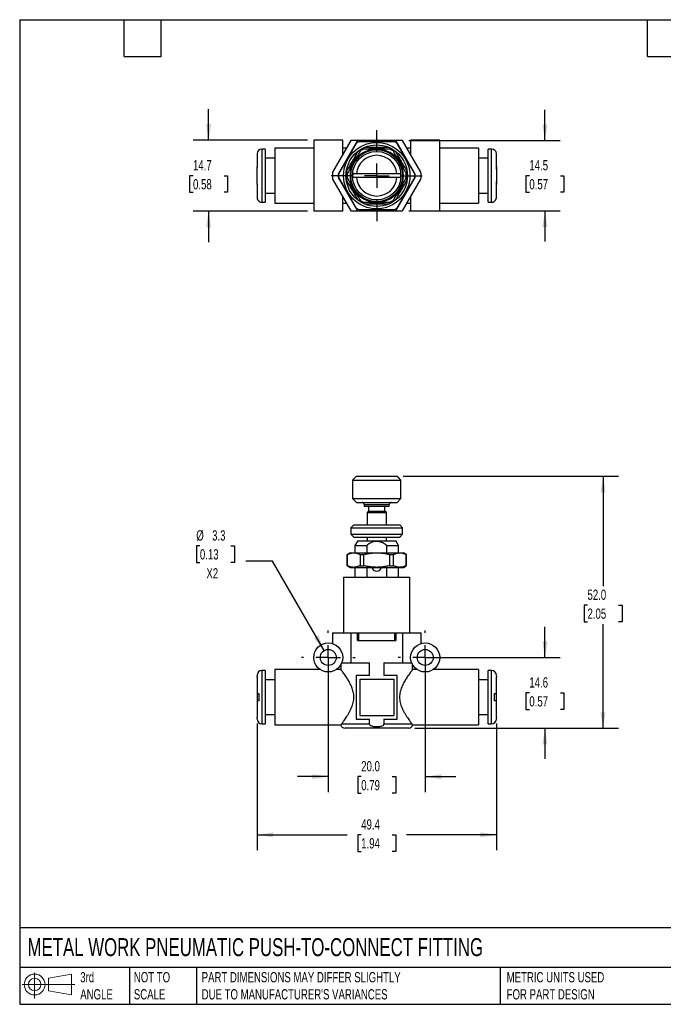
# Model space of a CAD drawing. Header units: millimetres. Extents: x 6 to 273, y 6 to 210.
# Tile 1 of 3: x 6 to 139, y 6 to 210. Entities that reach past the tile are written whole.
import ezdxf

# ---------------------------------------------------------------- set-up
doc = ezdxf.new("R2010")
doc.units = ezdxf.units.MM
doc.linetypes.add('SLD-Center', pattern=[19.05, 15.24, -1.27, 1.27, -1.27])
doc.linetypes.add('SLD-Solid', pattern=[0])
doc.layers.add('CENTER', color=40, linetype='SLD-Center')
doc.layers.add('SLD-DEFPOINTS', color=7, linetype='Continuous')
doc.layers.add('DIMENSIONS', color=140, linetype='SLD-Solid', lineweight=25)
doc.layers.add('TEXT', color=140, linetype='SLD-Solid', lineweight=25)
doc.styles.add('SLDTEXTSTYLE0', font='TXT', dxfattribs={"width": 0.7})
doc.dimstyles.new('SLDDIMSTYLE0', dxfattribs={"dimtxt": 2.158008, "dimasz": 3.302, "dimexe": 0, "dimexo": 0.0625, "dimgap": 0.539502, "dimtad": 0, "dimtih": 1, "dimtoh": 1, "dimdec": 1, "dimrnd": 1e-09, "dimzin": 4, "dimdsep": 46, "dimtxsty": 'SLDTEXTSTYLE0', "dimsah": 1, "dimcen": 0.09, "dimadec": 0, "dimazin": 1, "dimtfac": 1, "dimtdec": 1, "dimtmove": 0, "dimatfit": 0, "dimfxl": 0, "dimfrac": 2, "dimtolj": 1, "dimtzin": 12, "dimarcsym": 0})
doc.dimstyles.new('SLDDIMSTYLE1', dxfattribs={"dimtxt": 2.158008, "dimasz": 3.302, "dimexe": 0, "dimexo": 0.0625, "dimgap": 0.539502, "dimtad": 0, "dimtih": 1, "dimtoh": 1, "dimdec": 1, "dimrnd": 1e-09, "dimzin": 12, "dimdsep": 46, "dimtxsty": 'SLDTEXTSTYLE0', "dimsah": 1, "dimcen": 0.09, "dimadec": 0, "dimazin": 3, "dimtfac": 1, "dimtdec": 1, "dimtofl": 0, "dimtmove": 0, "dimatfit": 3, "dimfxl": 0, "dimfrac": 2, "dimtolj": 1, "dimtzin": 12, "dimarcsym": 0})
doc.dimstyles.new('SLDDIMSTYLE2', dxfattribs={"dimtxt": 2.158008, "dimasz": 3.302, "dimexe": 0, "dimexo": 0.0625, "dimgap": 0.539502, "dimtad": 0, "dimtih": 1, "dimtoh": 1, "dimdec": 1, "dimrnd": 1e-09, "dimzin": 12, "dimdsep": 46, "dimtxsty": 'SLDTEXTSTYLE0', "dimsah": 1, "dimcen": 0.09, "dimadec": 0, "dimazin": 3, "dimtfac": 1, "dimtdec": 1, "dimtmove": 0, "dimatfit": 0, "dimfxl": 0, "dimfrac": 2, "dimtolj": 1, "dimtzin": 12, "dimarcsym": 0})
doc.dimstyles.new('SLDDIMSTYLE3', dxfattribs={"dimtxt": 2.158008, "dimasz": 3.302, "dimexe": 0, "dimexo": 0.0625, "dimgap": 0.539502, "dimtad": 0, "dimtih": 1, "dimtoh": 1, "dimdec": 1, "dimrnd": 1e-09, "dimzin": 4, "dimdsep": 46, "dimtxsty": 'SLDTEXTSTYLE0', "dimsah": 1, "dimcen": 0.09, "dimadec": 0, "dimazin": 1, "dimtfac": 1, "dimtdec": 1, "dimtofl": 0, "dimtmove": 0, "dimatfit": 3, "dimfxl": 0, "dimfrac": 2, "dimtolj": 1, "dimtzin": 12, "dimarcsym": 0})
doc.dimstyles.new('SLDDIMSTYLE4', dxfattribs={"dimtxt": 2.158008, "dimasz": 3.302, "dimexe": 0, "dimexo": 0.0625, "dimgap": 0.539502, "dimtad": 0, "dimtih": 1, "dimtoh": 1, "dimdec": 1, "dimrnd": 1e-09, "dimzin": 12, "dimdsep": 46, "dimtxsty": 'SLDTEXTSTYLE0', "dimsah": 1, "dimcen": 0, "dimadec": 0, "dimazin": 3, "dimtfac": 1, "dimtdec": 1, "dimtofl": 0, "dimtmove": 0, "dimatfit": 3, "dimfxl": 0, "dimfrac": 2, "dimtolj": 1, "dimtzin": 12, "dimarcsym": 0})

# ---------------------------------------------------------------- blocks, each defined once
blk = doc.blocks.new('Block11')
at = {"color": 7, "linetype": 'SLD-Solid', "lineweight": 18}
for p, q in [((2.59, 5.31), (2.59, 0)), ((5.48, 4.17), (10.18, 5.03)), ((5.48, 1.6), (5.48, 4.17)), ((10.18, 5.03), (10.18, 0.73)), ((0, 2.88), (10.87, 2.88)), ((5.48, 1.6), (10.18, 0.73))]:
    blk.add_line(p, q, dxfattribs=at)
for radius in [2.15, 1.29]:
    blk.add_circle((2.59, 2.88), radius, dxfattribs=at)
blk = doc.blocks.new('Block12')
at = {"layer": 'SLD-DEFPOINTS'}
blk.add_blockref('Block11', (0, 0), dxfattribs=at)
blk = doc.blocks.new('_D')
at = {"layer": 'DIMENSIONS'}
for p, q in [((70.03, 76.66), (70.03, 50.15)), ((90.03, 76.66), (90.03, 50.15)), ((70.03, 53.33), (63.68, 53.33)), ((76.83, 53.33), (76.1, 53.33)), ((76.1, 53.33), (76.1, 49.9)), ((83.24, 53.33), (83.97, 53.33)), ((83.97, 53.33), (83.97, 49.9)), ((90.03, 53.33), (96.38, 53.33)), ((76.1, 49.9), (76.83, 49.9)), ((83.97, 49.9), (83.24, 49.9))]:
    blk.add_line(p, q, dxfattribs=at)
for points in [[(70.03, 53.33), (66.73, 53.84), (66.73, 52.82)], [(90.03, 53.33), (93.34, 52.82), (93.34, 53.84)]]:
    blk.add_solid(points, dxfattribs=at)
at = {"layer": 'DIMENSIONS', "char_height": 2.117, "attachment_point": 1, "style": 'SLDTEXTSTYLE0'}
for s, insert in [('20.0', (76.83, 56.54)), ('0.79', (76.83, 52.63))]:
    blk.add_mtext(s, dxfattribs=dict(at, insert=insert))
blk = doc.blocks.new('_D_1')
at = {"layer": 'DIMENSIONS'}
for p, q in [((55.33, 64.33), (55.33, 38.15)), ((104.73, 64.33), (104.73, 38.15)), ((55.33, 41.33), (73.9, 41.33)), ((76.83, 41.33), (76.1, 41.33)), ((76.1, 41.33), (76.1, 37.9)), ((83.24, 41.33), (83.97, 41.33)), ((83.97, 41.33), (83.97, 37.9)), ((104.73, 41.33), (86.17, 41.33)), ((76.1, 37.9), (76.83, 37.9)), ((83.97, 37.9), (83.24, 37.9))]:
    blk.add_line(p, q, dxfattribs=at)
for points in [[(55.33, 41.33), (58.64, 40.82), (58.64, 41.84)], [(104.73, 41.33), (101.43, 41.84), (101.43, 40.82)]]:
    blk.add_solid(points, dxfattribs=at)
at = {"layer": 'DIMENSIONS', "char_height": 2.117, "attachment_point": 1, "style": 'SLDTEXTSTYLE0'}
for s, insert in [('49.4', (76.83, 44.54)), ('1.94', (76.83, 40.63))]:
    blk.add_mtext(s, dxfattribs=dict(at, insert=insert))
blk = doc.blocks.new('_D_2')
at = {"layer": 'DIMENSIONS'}
for p, q in [((114.74, 77.93), (114.74, 84.28)), ((91.3, 77.93), (117.92, 77.93)), ((111.53, 70.63), (110.81, 70.63)), ((110.81, 70.63), (110.81, 67.2)), ((117.95, 70.63), (118.67, 70.63)), ((118.67, 70.63), (118.67, 67.2)), ((110.81, 67.2), (111.53, 67.2)), ((118.67, 67.2), (117.95, 67.2)), ((87.9, 63.33), (117.92, 63.33)), ((114.74, 63.33), (114.74, 56.98))]:
    blk.add_line(p, q, dxfattribs=at)
for points in [[(114.74, 77.93), (115.25, 81.23), (114.23, 81.23)], [(114.74, 63.33), (114.23, 60.03), (115.25, 60.03)]]:
    blk.add_solid(points, dxfattribs=at)
at = {"layer": 'DIMENSIONS', "char_height": 2.117, "attachment_point": 1, "style": 'SLDTEXTSTYLE0'}
for s, insert in [('14.6', (111.53, 73.84)), ('0.57', (111.53, 69.93))]:
    blk.add_mtext(s, dxfattribs=dict(at, insert=insert))
blk = doc.blocks.new('_D_3')
at = {"layer": 'DIMENSIONS'}
for p, q in [((85.49, 115.33), (129.92, 115.33)), ((126.74, 115.33), (126.74, 92.64)), ((123.53, 88.73), (122.81, 88.73)), ((122.81, 88.73), (122.81, 85.3)), ((129.95, 88.73), (130.67, 88.73)), ((130.67, 88.73), (130.67, 85.3)), ((122.81, 85.3), (123.53, 85.3)), ((126.74, 63.33), (126.74, 84.81)), ((130.67, 85.3), (129.95, 85.3)), ((87.9, 63.33), (89.27, 63.33)), ((90.8, 63.33), (103.97, 63.33)), ((105.5, 63.33), (129.92, 63.33))]:
    blk.add_line(p, q, dxfattribs=at)
for points in [[(126.74, 115.33), (126.23, 112.03), (127.25, 112.03)], [(126.74, 63.33), (127.25, 66.63), (126.23, 66.63)]]:
    blk.add_solid(points, dxfattribs=at)
at = {"layer": 'DIMENSIONS', "char_height": 2.117, "attachment_point": 1, "style": 'SLDTEXTSTYLE0'}
for s, insert in [('52.0', (123.53, 91.94)), ('2.05', (123.53, 88.03))]:
    blk.add_mtext(s, dxfattribs=dict(at, insert=insert))
blk = doc.blocks.new('_D_4')
at = {"layer": 'DIMENSIONS'}
for p, q in [((43.54, 100.97), (42.81, 100.97)), ((42.81, 100.97), (42.81, 97.54)), ((49.95, 100.97), (50.67, 100.97)), ((50.67, 100.97), (50.67, 97.54)), ((42.81, 97.54), (43.54, 97.54)), ((50.67, 97.54), (49.95, 97.54)), ((58.54, 97.83), (52.99, 97.83)), ((69.21, 79.36), (58.54, 97.83))]:
    blk.add_line(p, q, dxfattribs=at)
blk.add_solid([(69.21, 79.36), (68, 82.47), (67.12, 81.96)], dxfattribs=at)
at = {"layer": 'DIMENSIONS', "char_height": 2.117, "attachment_point": 1, "style": 'SLDTEXTSTYLE0'}
for s, insert in [('%%c', (42.8, 104.18)), ('3.3', (46.06, 104.18)), ('0.13', (43.54, 100.27)), ('X2', (44.88, 96.35))]:
    blk.add_mtext(s, dxfattribs=dict(at, insert=insert))
blk = doc.blocks.new('SW_CENTERMARKSYMBOL_0')
at = {"layer": 'CENTER', "color": 0}
for p, q in [((0, 5.08), (0, 5.54)), ((0, 0), (0, 2.54)), ((-5.08, 0), (-5.54, 0)), ((0, 0), (-2.54, 0)), ((0, 0), (0, -2.54)), ((0, 0), (2.54, 0)), ((5.08, 0), (5.54, 0)), ((0, -5.08), (0, -5.54))]:
    blk.add_line(p, q, dxfattribs=at)
blk = doc.blocks.new('SW_CENTERMARKSYMBOL_1')
at = {"layer": 'CENTER', "color": 0}
for p, q in [((0, 5.08), (0, 5.54)), ((0, 0), (0, 2.54)), ((-5.08, 0), (-5.54, 0)), ((0, 0), (-2.54, 0)), ((0, 0), (0, -2.54)), ((0, 0), (2.54, 0)), ((5.08, 0), (5.54, 0)), ((0, -5.08), (0, -5.54))]:
    blk.add_line(p, q, dxfattribs=at)
blk = doc.blocks.new('_D_7')
at = {"layer": 'DIMENSIONS'}
for p, q in [((45.33, 184.71), (45.33, 191.06)), ((65.76, 184.71), (42.15, 184.71)), ((42.12, 177.36), (41.4, 177.36)), ((41.4, 177.36), (41.4, 173.93)), ((48.53, 177.36), (49.26, 177.36)), ((49.26, 177.36), (49.26, 173.93)), ((41.4, 173.93), (42.12, 173.93)), ((49.26, 173.93), (48.53, 173.93)), ((65.76, 170.01), (42.15, 170.01)), ((45.33, 170.01), (45.33, 163.66))]:
    blk.add_line(p, q, dxfattribs=at)
for points in [[(45.33, 184.71), (45.84, 188.01), (44.82, 188.01)], [(45.33, 170.01), (44.82, 166.7), (45.84, 166.7)]]:
    blk.add_solid(points, dxfattribs=at)
at = {"layer": 'DIMENSIONS', "char_height": 2.117, "attachment_point": 1, "style": 'SLDTEXTSTYLE0'}
for s, insert in [('14.7', (42.12, 180.57)), ('0.58', (42.12, 176.65))]:
    blk.add_mtext(s, dxfattribs=dict(at, insert=insert))
blk = doc.blocks.new('_D_8')
at = {"layer": 'DIMENSIONS'}
for p, q in [((114.74, 184.61), (114.74, 190.96)), ((86.64, 184.61), (117.92, 184.61)), ((111.53, 177.36), (110.81, 177.36)), ((110.81, 177.36), (110.81, 173.93)), ((117.95, 177.36), (118.67, 177.36)), ((118.67, 177.36), (118.67, 173.93)), ((110.81, 173.93), (111.53, 173.93)), ((118.67, 173.93), (117.95, 173.93)), ((86.64, 170.11), (117.92, 170.11)), ((114.74, 170.11), (114.74, 163.76))]:
    blk.add_line(p, q, dxfattribs=at)
for points in [[(114.74, 184.61), (115.25, 187.91), (114.23, 187.91)], [(114.74, 170.11), (114.23, 166.8), (115.25, 166.8)]]:
    blk.add_solid(points, dxfattribs=at)
at = {"layer": 'DIMENSIONS', "char_height": 2.117, "attachment_point": 1, "style": 'SLDTEXTSTYLE0'}
for s, insert in [('14.5', (111.53, 180.57)), ('0.57', (111.53, 176.65))]:
    blk.add_mtext(s, dxfattribs=dict(at, insert=insert))
blk = doc.blocks.new('SW_CENTERMARKSYMBOL_3')
at = {"layer": 'CENTER', "color": 0}
for p, q in [((0, 5.08), (0, 9.39)), ((0, 0), (0, 2.54)), ((-5.08, 0), (-9.39, 0)), ((0, 0), (-2.54, 0)), ((0, 0), (0, -2.54)), ((0, 0), (2.54, 0)), ((5.08, 0), (9.39, 0)), ((0, -5.08), (0, -9.39))]:
    blk.add_line(p, q, dxfattribs=at)

msp = doc.modelspace()

# ---------------------------------------------------------------- linework, layer by layer
for p, q in [((67.03, 183.06), (59.03, 183.06)), ((59.03, 183.06), (59.03, 171.66)), ((67.03, 184.71), (67.03, 170.01)), ((73.03, 184.71), (67.03, 184.71)), ((74.69, 184.61), (70.91, 178.05)), ((76.08, 184.61), (72.09, 177.7)), ((75.8, 184.03), (72.14, 177.68)), ((73.03, 181.73), (73.03, 184.71)), ((73.8, 183.06), (73.03, 183.06)), ((76.08, 184.61), (74.69, 184.61)), ((83.99, 184.61), (76.08, 184.61)), ((83.7, 184.36), (76.37, 184.36)), ((85.37, 184.61), (83.99, 184.61)), ((87.98, 177.7), (83.99, 184.61)), ((87.93, 177.68), (84.27, 184.03)), ((89.16, 178.05), (85.37, 184.61)), ((87.03, 183.06), (86.27, 183.06)), ((87.03, 184.71), (87.03, 181.73)), ((93.03, 184.71), (87.03, 184.71)), ((93.03, 170.01), (93.03, 184.71)), ((101.03, 183.06), (93.03, 183.06)), ((101.03, 183.06), (101.03, 171.66)), ((55.33, 181.86), (55.33, 179.16)), ((57.03, 182.86), (56.33, 182.86)), ((56.33, 182.86), (56.33, 171.86)), ((57.03, 182.86), (57.03, 171.86)), ((59.03, 180.96), (57.03, 180.96)), ((103.03, 180.96), (101.03, 180.96)), ((103.73, 182.86), (103.03, 182.86)), ((103.03, 171.86), (103.03, 182.86)), ((103.73, 171.86), (103.73, 182.86)), ((104.73, 179.16), (104.73, 181.86)), ((55.33, 177.35), (55.33, 179.16)), ((104.73, 179.16), (104.73, 177.36)), ((55.33, 175.56), (55.33, 177.35)), ((72.09, 177.01), (76.08, 170.11)), ((72.14, 177.03), (75.8, 170.68)), ((84.22, 177.76), (75.85, 177.76)), ((84.22, 176.96), (75.85, 176.96)), ((83.99, 170.11), (87.98, 177.01)), ((84.99, 176.96), (84.22, 176.96)), ((84.27, 170.68), (87.93, 177.03)), ((104.73, 177.36), (104.73, 175.56)), ((55.33, 175.56), (55.33, 172.92)), ((70.91, 176.66), (74.69, 170.11)), ((85.37, 170.11), (89.16, 176.66)), ((104.73, 172.92), (104.73, 175.56)), ((57.03, 173.76), (59.03, 173.76)), ((73.03, 170.01), (73.03, 172.98)), ((87.03, 172.98), (87.03, 170.01)), ((101.03, 173.76), (103.03, 173.76)), ((55.73, 172.11), (55.73, 172.06)), ((56.33, 171.86), (57.03, 171.86)), ((59.03, 171.66), (67.03, 171.66)), ((73.03, 171.66), (73.8, 171.66)), ((86.27, 171.66), (87.03, 171.66)), ((93.03, 171.66), (101.03, 171.66)), ((103.03, 171.86), (103.73, 171.86)), ((104.33, 172.06), (104.33, 172.11)), ((73.03, 170.01), (67.03, 170.01)), ((74.69, 170.11), (76.08, 170.11)), ((76.08, 170.11), (83.99, 170.11)), ((76.37, 170.36), (83.7, 170.36)), ((83.99, 170.11), (85.37, 170.11)), ((93.03, 170.01), (87.03, 170.01)), ((75.07, 114.56), (75.03, 114.53)), ((75.03, 114.53), (75.03, 110.73)), ((75.03, 114.53), (85.03, 114.53)), ((75.85, 115.33), (84.22, 115.33)), ((84.99, 114.55), (84.22, 115.33)), ((85.03, 114.53), (85, 114.56)), ((85.03, 110.73), (85.03, 114.53)), ((75.03, 110.73), (75.83, 109.93)), ((75.03, 110.73), (85.03, 110.73)), ((75.83, 109.93), (84.23, 109.93)), ((84.23, 109.93), (85.03, 110.73)), ((77.43, 109.53), (77.43, 109.13)), ((77.43, 109.53), (82.63, 109.53)), ((77.43, 109.13), (82.63, 109.13)), ((78.33, 108.13), (78.03, 107.83)), ((78.03, 107.83), (78.03, 105.28)), ((78.03, 107.83), (82.03, 107.83)), ((78.33, 109.13), (78.33, 108.13)), ((78.33, 108.13), (81.73, 108.13)), ((81.73, 108.13), (81.73, 109.13)), ((82.03, 107.83), (81.73, 108.13)), ((82.03, 105.28), (82.03, 107.83)), ((82.63, 109.13), (82.63, 109.53)), ((75.28, 105.28), (74.68, 104.68)), ((74.68, 104.68), (74.68, 103.38)), ((74.68, 104.68), (85.38, 104.68)), ((75.28, 105.28), (84.78, 105.28)), ((85.38, 104.68), (84.78, 105.28)), ((85.38, 103.38), (85.38, 104.68)), ((74.68, 103.38), (75.28, 102.78)), ((74.68, 103.38), (85.38, 103.38)), ((75.28, 102.78), (84.78, 102.78)), ((76.11, 102.03), (75.53, 101.03)), ((76.11, 102.03), (83.96, 102.03)), ((78.03, 102.78), (78.03, 102.03)), ((82.03, 102.03), (82.03, 102.78)), ((84.53, 101.03), (83.96, 102.03)), ((84.78, 102.78), (85.38, 103.38)), ((75.53, 101.03), (75.53, 99.53)), ((75.53, 101.03), (77.97, 101.03)), ((77.97, 101.03), (77.97, 99.53)), ((82.1, 99.53), (82.1, 101.03)), ((82.1, 101.03), (84.53, 101.03)), ((84.53, 99.53), (84.53, 101.03)), ((74.53, 99.53), (73.93, 99.18)), ((73.93, 99.18), (73.93, 96.87)), ((73.93, 99.18), (73.95, 99.18)), ((73.95, 96.87), (73.95, 99.18)), ((74.53, 99.53), (75.27, 99.53)), ((75.27, 99.53), (80.03, 99.53)), ((76.59, 99.18), (77.4, 99.18)), ((76.59, 99.18), (76.59, 96.87)), ((77.4, 96.87), (77.4, 99.18)), ((80.03, 99.53), (84.8, 99.53)), ((82.67, 99.18), (82.67, 96.87)), ((82.67, 99.18), (83.48, 99.18)), ((83.48, 96.87), (83.48, 99.18)), ((84.8, 99.53), (85.53, 99.53)), ((86.13, 99.18), (85.53, 99.53)), ((86.12, 99.18), (86.12, 96.87)), ((86.12, 99.18), (86.13, 99.18)), ((86.13, 96.87), (86.13, 99.18)), ((73.93, 96.87), (74.53, 96.53)), ((73.93, 96.87), (73.95, 96.87)), ((74.53, 96.53), (75.27, 96.53)), ((75.27, 96.53), (80.03, 96.53)), ((75.53, 96.53), (75.53, 94.53)), ((76.59, 96.87), (77.4, 96.87)), ((77.97, 96.53), (77.97, 94.53)), ((80.03, 96.53), (84.8, 96.53)), ((82.1, 94.53), (82.1, 96.53)), ((82.67, 96.87), (83.48, 96.87)), ((84.53, 94.53), (84.53, 96.53)), ((84.8, 96.53), (85.53, 96.53)), ((85.53, 96.53), (86.13, 96.87)), ((86.12, 96.87), (86.13, 96.87)), ((73.18, 94.53), (73.18, 83.03)), ((73.18, 94.53), (86.88, 94.53)), ((86.88, 83.03), (86.88, 94.53)), ((70.88, 83.03), (70.88, 80.81)), ((70.88, 83.03), (70.91, 83.03)), ((70.91, 83.03), (70.91, 80.8)), ((70.91, 83.03), (74.69, 83.03)), ((74.69, 83.03), (74.69, 76.83)), ((74.69, 83.03), (76.08, 83.03)), ((76.08, 83.03), (76.37, 83.03)), ((76.08, 81.43), (76.08, 83.03)), ((76.08, 81.43), (83.99, 81.43)), ((76.37, 81.43), (76.37, 83.03)), ((76.37, 83.03), (83.7, 83.03)), ((83.7, 83.03), (83.7, 81.43)), ((83.7, 83.03), (83.99, 83.03)), ((83.99, 83.03), (83.99, 81.43)), ((83.99, 83.03), (85.37, 83.03)), ((85.37, 83.03), (85.37, 76.83)), ((85.37, 83.03), (89.16, 83.03)), ((89.16, 83.03), (89.16, 80.8)), ((89.16, 83.03), (89.18, 83.03)), ((89.18, 80.81), (89.18, 83.03)), ((57.03, 75.23), (56.33, 75.23)), ((56.33, 75.23), (56.33, 69.73)), ((57.03, 75.23), (57.03, 69.73)), ((68.38, 75.43), (59.03, 75.43)), ((59.03, 75.43), (59.03, 64.03)), ((72.63, 75.43), (71.69, 75.43)), ((72.63, 76.43), (72.63, 75.43)), ((72.83, 76.83), (74.69, 76.83)), ((74.69, 76.83), (78.55, 76.83)), ((78.55, 74.23), (78.55, 76.83)), ((81.52, 76.83), (85.37, 76.83)), ((81.52, 76.83), (81.52, 74.23)), ((85.37, 76.83), (87.24, 76.83)), ((87.43, 75.43), (87.43, 76.43)), ((88.38, 75.43), (87.43, 75.43)), ((101.03, 75.43), (91.69, 75.43)), ((101.03, 75.43), (101.03, 64.03)), ((103.73, 75.23), (103.03, 75.23)), ((103.03, 69.73), (103.03, 75.23)), ((103.73, 69.73), (103.73, 75.23)), ((55.33, 73.85), (55.33, 70.48)), ((59.03, 73.33), (57.03, 73.33)), ((75.78, 74.23), (75.78, 65.23)), ((78.55, 74.23), (75.78, 74.23)), ((76.53, 73.48), (83.53, 73.48)), ((76.53, 73.48), (76.53, 65.98)), ((84.28, 74.23), (81.52, 74.23)), ((83.53, 73.48), (83.53, 65.98)), ((84.28, 65.23), (84.28, 74.23)), ((103.03, 73.33), (101.03, 73.33)), ((104.73, 70.48), (104.73, 73.85)), ((55.33, 70.48), (55.33, 68.97)), ((55.73, 70.48), (55.73, 68.98)), ((56.33, 69.73), (56.33, 64.23)), ((57.03, 69.73), (57.03, 64.23)), ((103.03, 64.23), (103.03, 69.73)), ((103.73, 64.23), (103.73, 69.73)), ((104.33, 68.98), (104.33, 70.48)), ((104.73, 68.97), (104.73, 70.48)), ((55.33, 68.98), (55.33, 65.6)), ((104.73, 65.6), (104.73, 68.98)), ((57.03, 66.13), (59.03, 66.13)), ((75.78, 65.23), (78.55, 65.23)), ((76.53, 65.98), (83.53, 65.98)), ((78.55, 64.13), (78.55, 65.23)), ((81.52, 65.23), (84.28, 65.23)), ((81.52, 65.23), (81.52, 64.13)), ((101.03, 66.13), (103.03, 66.13)), ((56.33, 64.23), (57.03, 64.23)), ((59.03, 64.03), (72.64, 64.03)), ((78.55, 64.13), (72.71, 64.13)), ((86.63, 63.33), (73.43, 63.33)), ((87.36, 64.13), (81.52, 64.13)), ((87.43, 64.03), (101.03, 64.03)), ((103.03, 64.23), (103.73, 64.23))]:
    msp.add_line(p, q)
for centre, radius in [((80.03, 177.36), 6.85), ((80.03, 177.36), 6.35), ((80.03, 177.36), 5.35), ((80.03, 177.36), 5), ((70.03, 77.93), 3), ((70.03, 77.93), 1.65), ((90.03, 77.93), 3), ((90.03, 77.93), 1.65)]:
    msp.add_circle(centre, radius)
for centre, radius, start, end in [((80.03, 177.36), 7.9, 117.6158, 122.3842), ((80.03, 177.36), 6.3, 111.7868, 128.2132), ((80.03, 177.36), 5.73, 90, 105.2635), ((80.03, 177.36), 5.73, 74.3079, 90), ((80.03, 177.36), 6.3, 51.7868, 68.2132), ((80.03, 177.36), 7.9, 57.6158, 62.3842), ((56.33, 181.86), 1, 90, 180), ((80.03, 177.36), 5.73, 134.2752, 165.8579), ((80.03, 177.36), 5.5, 90, 150), ((80.03, 177.36), 4.2, 5.465, 174.535), ((80.03, 177.36), 6.1, 115.6256, 124.3744), ((80.03, 177.36), 5.5, 30, 90), ((80.03, 177.36), 6.1, 55.6256, 64.3744), ((80.03, 177.36), 5.73, 14.7305, 45.243), ((103.73, 181.86), 1, 0, 90), ((80.03, 177.36), 5.5, 150, 210), ((80.03, 177.36), 5.5, 330, 30), ((80.03, 177.36), 9.15, 175.6256, 184.3744), ((80.03, 177.36), 7.95, 177.5271, 182.4729), ((80.03, 177.36), 7.9, 177.6158, 182.3842), ((80.03, 177.36), 6.3, 171.7868, 188.2132), ((80.03, 177.36), 6.1, 175.6256, 184.3744), ((80.03, 177.36), 4.2, 185.465, 354.535), ((80.03, 177.36), 6.1, 355.6256, 4.3744), ((80.03, 177.36), 6.3, 351.7868, 8.2132), ((80.03, 177.36), 7.9, 357.6158, 2.3842), ((80.03, 177.36), 7.95, 357.5271, 2.4729), ((80.03, 177.36), 9.15, 355.6256, 4.3744), ((80.03, 177.36), 5.72, 194.5089, 225.2838), ((80.03, 177.36), 5.72, 314.1043, 345.7352), ((80.03, 177.36), 5.5, 210, 270), ((80.03, 177.36), 5.5, 270, 330), ((56.33, 172.86), 1, 233.1301, 270), ((80.03, 177.36), 6.3, 231.7868, 248.2132), ((80.03, 177.36), 6.1, 235.6256, 244.3744), ((80.03, 177.36), 5.72, 254.7072, 285.4751), ((80.03, 177.36), 6.3, 291.7868, 308.2132), ((80.03, 177.36), 6.1, 295.6256, 304.3744), ((103.73, 172.86), 1, 270, 306.8699), ((80.03, 177.36), 7.9, 237.6158, 242.3842), ((80.03, 177.36), 7.9, 297.6158, 302.3842), ((77.03, 109.53), 0.4, 360, 90), ((83.03, 109.53), 0.4, 90, 180), ((80.03, 96.73), 1, 191.537, 348.463), ((56.33, 74.23), 1, 90, 180), ((103.73, 74.23), 1, 0, 90), ((56.33, 65.23), 1, 180, 270), ((103.73, 65.23), 1, 270, 0), ((73.43, 64.13), 0.8, 187.2571, 270), ((86.63, 64.13), 0.8, 270, 352.729)]:
    msp.add_arc(centre, radius, start, end)
for points, knots in [([(77.7, 183.21), (77.9, 183.21), (78.11, 183.21), (78.73, 183.21), (79.15, 183.21), (80.06, 183.21), (80.5, 183.21), (81.46, 183.21), (81.93, 183.21), (82.37, 183.21)], [9.180358, 9.180358, 9.180358, 9.180358, 9.900024, 9.900024, 11.226613, 11.226613, 12.569842, 12.569842, 14.132396, 14.132396, 14.132396, 14.132396]), ([(73.8, 178.26), (74.02, 178.63), (74.25, 179.03), (74.69, 179.8), (74.88, 180.13), (75.28, 180.82), (75.47, 181.15), (75.83, 181.77), (75.98, 182.04), (76.14, 182.31)], [0.000366, 0.000366, 0.000366, 0.000366, 1.539031, 1.539031, 2.717325, 2.717325, 3.893322, 3.893322, 4.970598, 4.970598, 4.970598, 4.970598]), ([(76.59, 182.39), (76.53, 182.28), (76.4, 182.06), (76.21, 181.73), (76.03, 181.41), (75.84, 181.09), (75.65, 180.76), (75.46, 180.43), (75.33, 180.21), (75.27, 180.11)], [0, 0, 0, 0, 0.1494324, 0.291368, 0.4307252, 0.5718885, 0.7151577, 0.8584812, 1, 1, 1, 1]), ([(80.03, 182.86), (79.94, 182.86), (79.76, 182.86), (79.49, 182.86), (79.21, 182.86), (78.94, 182.86), (78.55, 182.86), (78.03, 182.85), (77.61, 182.86), (77.4, 182.86)], [0, 0, 0, 0, 0.102525, 0.205295, 0.308235, 0.410886, 0.512733, 0.75143, 1, 1, 1, 1]), ([(82.67, 182.86), (82.54, 182.86), (82.29, 182.85), (81.92, 182.85), (81.55, 182.86), (81.18, 182.86), (80.8, 182.86), (80.42, 182.86), (80.16, 182.86), (80.03, 182.86)], [0, 0, 0, 0, 0.148567, 0.289649, 0.428474, 0.569702, 0.713574, 0.857727, 1, 1, 1, 1]), ([(84.8, 180.11), (84.75, 180.19), (84.66, 180.35), (84.52, 180.58), (84.38, 180.82), (84.25, 181.06), (84.11, 181.3), (83.94, 181.6), (83.72, 181.96), (83.56, 182.25), (83.48, 182.39)], [0, 0, 0, 0, 0.103596, 0.207255, 0.310236, 0.414002, 0.518119, 0.621869, 0.807971, 1, 1, 1, 1]), ([(83.93, 182.31), (84.15, 181.93), (84.38, 181.53), (84.82, 180.76), (85.02, 180.43), (85.41, 179.74), (85.6, 179.41), (85.96, 178.8), (86.12, 178.52), (86.27, 178.26)], [0.000366, 0.000366, 0.000366, 0.000366, 1.539031, 1.539031, 2.717325, 2.717325, 3.893322, 3.893322, 4.970598, 4.970598, 4.970598, 4.970598]), ([(55.4, 175.56), (55.37, 175.78), (55.35, 176), (55.34, 176.41), (55.34, 176.6), (55.33, 176.98), (55.33, 177.17), (55.33, 177.66), (55.33, 177.96), (55.34, 178.41), (55.35, 178.56), (55.36, 178.78), (55.36, 178.86), (55.37, 178.97), (55.38, 179.01), (55.39, 179.08), (55.39, 179.12), (55.4, 179.16)], [12.56776, 12.56776, 12.56776, 12.56776, 13.24698, 13.24698, 13.814426, 13.814426, 14.381873, 14.381873, 15.282373, 15.282373, 15.732623, 15.732623, 15.957748, 15.957748, 16.070311, 16.070311, 16.182873, 16.182873, 16.182873, 16.182873]), ([(55.4, 179.16), (55.38, 179.16), (55.36, 179.16), (55.34, 179.16), (55.33, 179.16), (55.33, 179.16)], [1.4486776, 1.4486776, 1.4486776, 1.4486776, 1.6418328, 1.6418328, 1.8296216, 1.8296216, 1.8296216, 1.8296216]), ([(75.27, 180.11), (75.23, 180.03), (75.13, 179.87), (75, 179.63), (74.86, 179.39), (74.72, 179.15), (74.58, 178.91), (74.41, 178.61), (74.2, 178.25), (74.04, 177.96), (73.95, 177.82)], [0, 0, 0, 0, 0.103596, 0.207255, 0.310236, 0.414002, 0.518119, 0.621869, 0.807971, 1, 1, 1, 1]), ([(86.12, 177.82), (86.05, 177.93), (85.93, 178.15), (85.74, 178.48), (85.55, 178.8), (85.37, 179.12), (85.18, 179.45), (84.99, 179.78), (84.86, 180), (84.8, 180.11)], [0, 0, 0, 0, 0.1494324, 0.291368, 0.4307252, 0.5718885, 0.7151577, 0.8584812, 1, 1, 1, 1]), ([(104.73, 179.16), (104.73, 179.16), (104.73, 179.16), (104.73, 179.16), (104.73, 179.16), (104.72, 179.16), (104.7, 179.16), (104.67, 179.16)], [1.8645079, 1.8645079, 1.8645079, 1.8645079, 1.929624, 1.929624, 1.9947401, 1.9947401, 2.2461605, 2.2461605, 2.2461605, 2.2461605]), ([(104.67, 179.16), (104.7, 178.93), (104.72, 178.71), (104.73, 178.3), (104.73, 178.11), (104.73, 177.73), (104.73, 177.54), (104.73, 177.06), (104.74, 176.75), (104.73, 176.3), (104.72, 176.15), (104.71, 175.93), (104.7, 175.85), (104.69, 175.74), (104.69, 175.71), (104.68, 175.63), (104.68, 175.59), (104.67, 175.56)], [12.56776, 12.56776, 12.56776, 12.56776, 13.24698, 13.24698, 13.814426, 13.814426, 14.381873, 14.381873, 15.282373, 15.282373, 15.732623, 15.732623, 15.957748, 15.957748, 16.070311, 16.070311, 16.182873, 16.182873, 16.182873, 16.182873]), ([(73.95, 176.89), (74.02, 176.78), (74.14, 176.56), (74.33, 176.24), (74.52, 175.91), (74.7, 175.59), (74.89, 175.26), (75.08, 174.93), (75.21, 174.71), (75.27, 174.61)], [0, 0, 0, 0, 0.149432, 0.291368, 0.430725, 0.571889, 0.715158, 0.858481, 1, 1, 1, 1]), ([(75.08, 177.76), (75.07, 177.69), (75.07, 177.56), (75.06, 177.36), (75.07, 177.16), (75.07, 177.02), (75.08, 176.96)], [0, 0, 0, 0, 0.25, 0.5, 0.75, 1, 1, 1, 1]), ([(75.85, 177.76), (75.79, 177.76), (75.72, 177.76), (75.59, 177.76), (75.53, 177.76), (75.33, 177.76), (75.21, 177.76), (75.08, 177.76)], [12.504497, 12.504497, 12.504497, 12.504497, 12.778864, 12.778864, 13.053231, 13.053231, 13.601965, 13.601965, 13.601965, 13.601965]), ([(75.85, 176.96), (75.72, 176.96), (75.46, 176.96), (75.21, 176.96), (75.08, 176.96)], [0, 0, 0, 0, 0.5, 1, 1, 1, 1]), ([(84.99, 177.76), (84.86, 177.76), (84.73, 177.76), (84.47, 177.76), (84.34, 177.76), (84.22, 177.76)], [0.037103, 0.037103, 0.037103, 0.037103, 0.585782, 0.585782, 1.134461, 1.134461, 1.134461, 1.134461]), ([(84.8, 174.61), (84.84, 174.69), (84.94, 174.84), (85.07, 175.08), (85.21, 175.32), (85.35, 175.56), (85.49, 175.8), (85.66, 176.1), (85.87, 176.46), (86.03, 176.75), (86.12, 176.89)], [0, 0, 0, 0, 0.103596, 0.207255, 0.310236, 0.414002, 0.518119, 0.621869, 0.807971, 1, 1, 1, 1]), ([(55.33, 175.56), (55.33, 175.56), (55.33, 175.56), (55.34, 175.56), (55.34, 175.56), (55.35, 175.56), (55.37, 175.56), (55.4, 175.56)], [1.8645079, 1.8645079, 1.8645079, 1.8645079, 1.929624, 1.929624, 1.9947401, 1.9947401, 2.2461605, 2.2461605, 2.2461605, 2.2461605]), ([(76.14, 172.41), (75.92, 172.78), (75.69, 173.18), (75.25, 173.95), (75.05, 174.28), (74.65, 174.97), (74.46, 175.3), (74.11, 175.92), (73.95, 176.19), (73.8, 176.46)], [0.000366, 0.000366, 0.000366, 0.000366, 1.539031, 1.539031, 2.717325, 2.717325, 3.893322, 3.893322, 4.970598, 4.970598, 4.970598, 4.970598]), ([(86.27, 176.46), (86.05, 176.08), (85.82, 175.68), (85.38, 174.91), (85.18, 174.58), (84.79, 173.89), (84.6, 173.56), (84.24, 172.95), (84.08, 172.67), (83.93, 172.41)], [0.000366, 0.000366, 0.000366, 0.000366, 1.539031, 1.539031, 2.717325, 2.717325, 3.893322, 3.893322, 4.970598, 4.970598, 4.970598, 4.970598]), ([(104.67, 175.56), (104.69, 175.56), (104.71, 175.56), (104.73, 175.56), (104.73, 175.56), (104.73, 175.56)], [1.4486776, 1.4486776, 1.4486776, 1.4486776, 1.6418328, 1.6418328, 1.8296216, 1.8296216, 1.8296216, 1.8296216]), ([(55.33, 172.92), (55.34, 172.89), (55.34, 172.82), (55.35, 172.73), (55.37, 172.63), (55.4, 172.54), (55.44, 172.45), (55.5, 172.36), (55.56, 172.27), (55.64, 172.18), (55.7, 172.13), (55.73, 172.11)], [0, 0, 0, 0, 0.102567, 0.20506, 0.30739, 0.409718, 0.512233, 0.629971, 0.747702, 0.873997, 1, 1, 1, 1]), ([(75.27, 174.61), (75.32, 174.53), (75.41, 174.37), (75.55, 174.13), (75.68, 173.89), (75.82, 173.65), (75.96, 173.41), (76.13, 173.11), (76.34, 172.75), (76.51, 172.46), (76.59, 172.32)], [0, 0, 0, 0, 0.103596, 0.207255, 0.310236, 0.414002, 0.518119, 0.621869, 0.807971, 1, 1, 1, 1]), ([(83.48, 172.32), (83.54, 172.43), (83.67, 172.65), (83.86, 172.98), (84.04, 173.3), (84.23, 173.62), (84.42, 173.95), (84.61, 174.28), (84.73, 174.5), (84.8, 174.61)], [0, 0, 0, 0, 0.149432, 0.291368, 0.430725, 0.571889, 0.715158, 0.858481, 1, 1, 1, 1]), ([(104.33, 172.11), (104.35, 172.13), (104.4, 172.16), (104.45, 172.21), (104.53, 172.29), (104.61, 172.41), (104.68, 172.57), (104.73, 172.74), (104.73, 172.86), (104.73, 172.92)], [0, 0, 0, 0, 0.084224, 0.16847, 0.25252, 0.435669, 0.618593, 0.809009, 1, 1, 1, 1]), ([(77.4, 171.86), (77.52, 171.86), (77.77, 171.86), (78.15, 171.86), (78.52, 171.86), (78.89, 171.86), (79.27, 171.85), (79.65, 171.86), (79.91, 171.86), (80.03, 171.86)], [0, 0, 0, 0, 0.148567, 0.289649, 0.428474, 0.569702, 0.713574, 0.857727, 1, 1, 1, 1]), ([(82.37, 171.51), (82.17, 171.51), (81.96, 171.51), (81.34, 171.51), (80.91, 171.51), (80.01, 171.51), (79.56, 171.51), (78.61, 171.51), (78.14, 171.51), (77.7, 171.51)], [9.180358, 9.180358, 9.180358, 9.180358, 9.900024, 9.900024, 11.226613, 11.226613, 12.569842, 12.569842, 14.132396, 14.132396, 14.132396, 14.132396]), ([(80.03, 171.86), (80.13, 171.86), (80.31, 171.86), (80.58, 171.86), (80.86, 171.86), (81.13, 171.86), (81.52, 171.86), (82.04, 171.86), (82.46, 171.86), (82.67, 171.86)], [0, 0, 0, 0, 0.102525, 0.205295, 0.308235, 0.410886, 0.512733, 0.75143, 1, 1, 1, 1]), ([(75.85, 115.33), (75.72, 115.2), (75.46, 114.94), (75.21, 114.68), (75.08, 114.55)], [0, 0, 0, 0, 0.5, 1, 1, 1, 1]), ([(84.99, 114.55), (84.86, 114.68), (84.73, 114.81), (84.47, 115.07), (84.34, 115.2), (84.22, 115.33)], [0.037103, 0.037103, 0.037103, 0.037103, 0.585782, 0.585782, 1.134461, 1.134461, 1.134461, 1.134461]), ([(82.1, 101.03), (82.04, 101.08), (81.97, 101.13), (81.64, 101.37), (81.35, 101.55), (80.77, 101.8), (80.49, 101.87), (79.9, 101.91), (79.61, 101.88), (78.96, 101.68), (78.62, 101.5), (78.19, 101.2), (78.08, 101.12), (77.97, 101.03)], [11.368543, 11.368543, 11.368543, 11.368543, 11.597696, 11.597696, 12.612808, 12.612808, 13.483658, 13.483658, 14.360975, 14.360975, 15.504712, 15.504712, 15.919649, 15.919649, 15.919649, 15.919649]), ([(73.95, 99.18), (74.02, 99.21), (74.14, 99.27), (74.33, 99.35), (74.52, 99.41), (74.7, 99.46), (74.89, 99.5), (75.08, 99.52), (75.21, 99.53), (75.27, 99.53)], [0, 0, 0, 0, 0.149432, 0.291368, 0.430725, 0.571889, 0.715158, 0.858481, 1, 1, 1, 1]), ([(75.27, 99.53), (75.32, 99.53), (75.41, 99.53), (75.55, 99.51), (75.68, 99.49), (75.82, 99.47), (75.96, 99.43), (76.13, 99.38), (76.34, 99.3), (76.51, 99.22), (76.59, 99.18)], [0, 0, 0, 0, 0.103596, 0.207255, 0.310236, 0.414002, 0.518119, 0.621869, 0.807971, 1, 1, 1, 1]), ([(77.4, 99.18), (77.52, 99.21), (77.77, 99.27), (78.15, 99.35), (78.52, 99.41), (78.89, 99.46), (79.27, 99.5), (79.65, 99.52), (79.91, 99.53), (80.03, 99.53)], [0, 0, 0, 0, 0.148567, 0.289649, 0.428474, 0.569702, 0.713574, 0.857727, 1, 1, 1, 1]), ([(80.03, 99.53), (80.13, 99.53), (80.31, 99.53), (80.58, 99.51), (80.86, 99.49), (81.13, 99.47), (81.52, 99.42), (82.04, 99.33), (82.46, 99.23), (82.67, 99.18)], [0, 0, 0, 0, 0.102525, 0.205295, 0.308235, 0.410886, 0.512733, 0.75143, 1, 1, 1, 1]), ([(83.48, 99.18), (83.54, 99.21), (83.67, 99.27), (83.86, 99.35), (84.04, 99.41), (84.23, 99.46), (84.42, 99.5), (84.61, 99.52), (84.73, 99.53), (84.8, 99.53)], [0, 0, 0, 0, 0.149432, 0.291368, 0.430725, 0.571889, 0.715158, 0.858481, 1, 1, 1, 1]), ([(84.8, 99.53), (84.84, 99.53), (84.94, 99.53), (85.07, 99.51), (85.21, 99.49), (85.35, 99.47), (85.49, 99.43), (85.66, 99.38), (85.87, 99.3), (86.03, 99.22), (86.12, 99.18)], [0, 0, 0, 0, 0.103596, 0.207255, 0.310236, 0.414002, 0.518119, 0.621869, 0.807971, 1, 1, 1, 1]), ([(75.27, 96.53), (75.23, 96.53), (75.13, 96.53), (75, 96.54), (74.86, 96.56), (74.72, 96.59), (74.58, 96.63), (74.41, 96.68), (74.2, 96.76), (74.04, 96.84), (73.95, 96.87)], [0, 0, 0, 0, 0.103596, 0.207255, 0.310236, 0.414002, 0.518119, 0.621869, 0.807971, 1, 1, 1, 1]), ([(76.59, 96.87), (76.53, 96.84), (76.4, 96.78), (76.21, 96.71), (76.03, 96.64), (75.84, 96.59), (75.65, 96.56), (75.46, 96.53), (75.33, 96.53), (75.27, 96.53)], [0, 0, 0, 0, 0.149432, 0.291368, 0.430725, 0.571889, 0.715158, 0.858481, 1, 1, 1, 1]), ([(80.03, 96.53), (79.94, 96.53), (79.76, 96.53), (79.49, 96.54), (79.21, 96.56), (78.94, 96.59), (78.55, 96.64), (78.03, 96.72), (77.61, 96.82), (77.4, 96.87)], [0, 0, 0, 0, 0.102525, 0.205295, 0.308235, 0.410886, 0.512733, 0.75143, 1, 1, 1, 1]), ([(82.67, 96.87), (82.54, 96.84), (82.29, 96.78), (81.92, 96.71), (81.55, 96.64), (81.18, 96.59), (80.8, 96.56), (80.42, 96.53), (80.16, 96.53), (80.03, 96.53)], [0, 0, 0, 0, 0.148567, 0.289649, 0.428474, 0.569702, 0.713574, 0.857727, 1, 1, 1, 1]), ([(84.8, 96.53), (84.75, 96.53), (84.66, 96.53), (84.52, 96.54), (84.38, 96.56), (84.25, 96.59), (84.11, 96.63), (83.94, 96.68), (83.72, 96.76), (83.56, 96.84), (83.48, 96.87)], [0, 0, 0, 0, 0.103596, 0.207255, 0.310236, 0.414002, 0.518119, 0.621869, 0.807971, 1, 1, 1, 1]), ([(86.12, 96.87), (86.05, 96.84), (85.93, 96.78), (85.74, 96.71), (85.55, 96.64), (85.37, 96.59), (85.18, 96.56), (84.99, 96.53), (84.86, 96.53), (84.8, 96.53)], [0, 0, 0, 0, 0.149432, 0.291368, 0.430725, 0.571889, 0.715158, 0.858481, 1, 1, 1, 1]), ([(72.71, 64.13), (72.74, 64.17), (72.8, 64.25), (72.93, 64.42), (73.1, 64.64), (73.31, 64.93), (73.56, 65.3), (73.87, 65.76), (74.19, 66.26), (74.5, 66.82), (74.79, 67.43), (75.03, 68.03), (75.19, 68.61), (75.29, 69.15), (75.33, 69.71), (75.3, 70.26), (75.2, 70.81), (75.06, 71.33), (74.88, 71.83), (74.6, 72.45), (74.21, 73.17), (73.78, 73.84), (73.44, 74.34), (73.17, 74.72), (72.96, 75), (72.81, 75.2), (72.71, 75.33), (72.65, 75.41), (72.63, 75.44), (72.63, 75.43), (72.63, 75.43)], [0, 0, 0, 0, 0.03122, 0.062364, 0.093553, 0.124823, 0.166492, 0.208156, 0.249773, 0.291379, 0.333025, 0.374688, 0.405989, 0.437316, 0.468553, 0.499941, 0.531224, 0.562537, 0.593758, 0.624989, 0.687415, 0.749881, 0.791518, 0.833084, 0.874711, 0.905967, 0.937184, 0.968472, 0.999702, 1, 1, 1, 1]), ([(87.43, 75.43), (87.43, 75.42), (87.42, 75.41), (87.36, 75.33), (87.26, 75.2), (87.11, 75), (86.9, 74.72), (86.63, 74.35), (86.29, 73.84), (85.87, 73.17), (85.47, 72.46), (85.2, 71.83), (85.01, 71.34), (84.87, 70.81), (84.77, 70.27), (84.74, 69.71), (84.78, 69.16), (84.87, 68.61), (85.04, 68.03), (85.27, 67.43), (85.57, 66.83), (85.88, 66.27), (86.2, 65.76), (86.5, 65.3), (86.76, 64.93), (86.97, 64.65), (87.13, 64.43), (87.27, 64.25), (87.33, 64.17), (87.36, 64.13)], [0, 0, 0, 0, 0.031215, 0.06235, 0.09357, 0.124847, 0.166495, 0.208204, 0.249899, 0.312321, 0.374627, 0.405827, 0.437121, 0.468408, 0.499779, 0.530946, 0.562118, 0.593522, 0.624882, 0.66661, 0.708227, 0.749862, 0.791482, 0.833082, 0.87472, 0.90597, 0.937181, 0.968477, 1, 1, 1, 1]), ([(55.33, 73.85), (55.33, 73.87), (55.33, 73.9), (55.34, 73.94), (55.34, 73.96), (55.35, 74.07), (55.37, 74.15), (55.4, 74.23)], [1.8645079, 1.8645079, 1.8645079, 1.8645079, 1.929624, 1.929624, 1.9947401, 1.9947401, 2.2461605, 2.2461605, 2.2461605, 2.2461605]), ([(55.4, 74.23), (55.37, 74.23), (55.32, 74.23), (55.33, 74.23), (55.33, 74.23), (55.33, 74.23)], [0, 0, 0, 0, 0.497399, 0.996369, 1, 1, 1, 1]), ([(104.73, 74.23), (104.74, 74.23), (104.74, 74.23), (104.7, 74.23), (104.67, 74.23)], [0, 0, 0, 0, 0.498493, 1, 1, 1, 1]), ([(104.67, 74.23), (104.69, 74.17), (104.71, 74.1), (104.73, 73.98), (104.73, 73.92), (104.73, 73.85)], [1.4486776, 1.4486776, 1.4486776, 1.4486776, 1.6418328, 1.6418328, 1.8296216, 1.8296216, 1.8296216, 1.8296216]), ([(55.33, 70.48), (55.34, 70.48), (55.34, 70.48), (55.35, 70.48), (55.37, 70.48), (55.4, 70.48), (55.44, 70.48), (55.5, 70.48), (55.56, 70.48), (55.64, 70.48), (55.7, 70.48), (55.73, 70.48)], [0, 0, 0, 0, 0.102567, 0.20506, 0.30739, 0.409718, 0.512233, 0.629971, 0.747702, 0.873997, 1, 1, 1, 1]), ([(104.33, 70.48), (104.35, 70.48), (104.4, 70.48), (104.45, 70.48), (104.53, 70.48), (104.61, 70.48), (104.68, 70.48), (104.73, 70.48), (104.73, 70.48), (104.73, 70.48)], [0, 0, 0, 0, 0.084224, 0.16847, 0.25252, 0.435669, 0.618593, 0.809009, 1, 1, 1, 1]), ([(55.73, 68.98), (55.71, 68.98), (55.67, 68.98), (55.62, 68.98), (55.54, 68.98), (55.46, 68.98), (55.39, 68.98), (55.34, 68.98), (55.34, 68.98), (55.33, 68.98)], [0, 0, 0, 0, 0.084224, 0.16847, 0.25252, 0.435669, 0.618593, 0.809009, 1, 1, 1, 1]), ([(104.73, 68.98), (104.73, 68.98), (104.73, 68.98), (104.72, 68.98), (104.7, 68.98), (104.66, 68.98), (104.62, 68.98), (104.57, 68.98), (104.5, 68.98), (104.43, 68.98), (104.36, 68.98), (104.33, 68.98)], [0, 0, 0, 0, 0.102567, 0.20506, 0.30739, 0.409718, 0.512233, 0.629971, 0.747702, 0.873997, 1, 1, 1, 1]), ([(55.4, 65.23), (55.38, 65.29), (55.36, 65.35), (55.34, 65.48), (55.33, 65.54), (55.33, 65.6)], [1.4486776, 1.4486776, 1.4486776, 1.4486776, 1.6418328, 1.6418328, 1.8296216, 1.8296216, 1.8296216, 1.8296216]), ([(55.33, 65.23), (55.33, 65.23), (55.32, 65.23), (55.37, 65.23), (55.4, 65.23)], [0, 0, 0, 0, 0.498493, 1, 1, 1, 1]), ([(104.73, 65.6), (104.73, 65.58), (104.73, 65.56), (104.73, 65.52), (104.73, 65.5), (104.72, 65.39), (104.7, 65.31), (104.67, 65.23)], [1.8645079, 1.8645079, 1.8645079, 1.8645079, 1.929624, 1.929624, 1.9947401, 1.9947401, 2.2461605, 2.2461605, 2.2461605, 2.2461605]), ([(104.67, 65.23), (104.7, 65.23), (104.74, 65.23), (104.74, 65.23), (104.73, 65.23), (104.73, 65.23)], [0, 0, 0, 0, 0.497399, 0.996369, 1, 1, 1, 1]), ([(72.71, 64.13), (72.7, 64.11), (72.67, 64.07), (72.64, 64.04), (72.64, 64.03), (72.64, 64.03)], [0, 0, 0, 0, 0.333531, 0.661774, 1, 1, 1, 1]), ([(78.55, 64.13), (78.55, 64.13), (78.55, 64.13), (78.55, 64.11), (78.56, 64.09), (78.57, 64.05), (78.58, 64.03), (78.63, 63.97), (78.66, 63.95), (78.78, 63.86), (78.89, 63.82), (79.08, 63.76), (79.17, 63.74), (79.34, 63.71), (79.42, 63.7), (79.68, 63.67), (79.86, 63.66), (80.14, 63.66), (80.26, 63.67), (80.48, 63.68), (80.59, 63.69), (80.81, 63.72), (80.92, 63.74), (81.13, 63.8), (81.24, 63.84), (81.36, 63.91), (81.39, 63.93), (81.44, 63.97), (81.47, 64), (81.5, 64.04), (81.5, 64.06), (81.51, 64.1), (81.52, 64.11), (81.52, 64.13)], [4.906488, 4.906488, 4.906488, 4.906488, 4.909706, 4.909706, 4.964377, 4.964377, 5.036919, 5.036919, 5.159222, 5.159222, 5.491266, 5.491266, 5.753224, 5.753224, 6.015183, 6.015183, 6.5391, 6.5391, 6.870231, 6.870231, 7.201362, 7.201362, 7.537551, 7.537551, 7.873741, 7.873741, 7.971249, 7.971249, 8.069817, 8.069817, 8.13076, 8.13076, 8.175598, 8.175598, 8.175598, 8.175598]), ([(87.43, 64.03), (87.43, 64.03), (87.43, 64.02), (87.42, 64.04), (87.4, 64.07), (87.37, 64.11), (87.36, 64.13)], [0, 0, 0, 0, 0.000743, 0.323116, 0.687501, 1, 1, 1, 1])]:
    msp.add_open_spline(points, degree=3, knots=knots)
msp.add_open_spline([(84.99, 176.96), (85, 177.02), (85, 177.16), (85, 177.36), (85, 177.56), (85, 177.69), (84.99, 177.76)], degree=3)
at = {"layer": 'TEXT'}
for p, q in [((6.35, 209.55), (273.05, 209.55)), ((6.35, 209.55), (6.35, 6.35)), ((27.94, 201.93), (27.94, 209.55)), ((35.56, 201.93), (35.56, 209.55)), ((135.89, 201.93), (135.89, 209.55)), ((27.94, 201.93), (35.56, 201.93)), ((135.89, 201.93), (143.51, 201.93)), ((273.05, 22.13), (6.35, 22.13)), ((273.05, 13.97), (6.35, 13.97)), ((29.04, 13.97), (29.04, 6.35)), ((42.84, 13.97), (42.84, 6.35)), ((105.48, 13.97), (105.48, 6.35)), ((6.35, 6.35), (273.05, 6.35))]:
    msp.add_line(p, q, dxfattribs=at)

# ---------------------------------------------------------------- block references
at = {"layer": 'CENTER'}
for name, p in [('SW_CENTERMARKSYMBOL_3', (80.03, 177.36)), ('SW_CENTERMARKSYMBOL_0', (70.03, 77.93)), ('SW_CENTERMARKSYMBOL_1', (90.03, 77.93))]:
    msp.add_blockref(name, p, dxfattribs=at)
at = {"layer": 'SLD-DEFPOINTS'}
msp.add_blockref('Block12', (6.84, 7.55), dxfattribs=at)

# ---------------------------------------------------------------- texts
at = {"layer": 'TEXT', "attachment_point": 1, "style": 'SLDTEXTSTYLE0'}
for s, insert, char_height in [('METAL WORK PNEUMATIC PUSH-TO-CONNECT FITTING', (7.97, 20), 3.7042), ('3rd^JANGLE', (18.85, 13), 2.117), ('NOT TO^JSCALE', (29.91, 13), 2.1167), ("PART DIMENSIONS MAY DIFFER SLIGHTLY ^JDUE TO MANUFACTURER'S VARIANCES", (43.91, 13), 2.1167), ('METRIC UNITS USED ^JFOR PART DESIGN', (106.85, 13), 2.1167)]:
    msp.add_mtext(s, dxfattribs=dict(at, insert=insert, char_height=char_height))

# ---------------------------------------------------------------- dimensions: what is measured, and where the dimension line sits
at = {"layer": 'DIMENSIONS'}
for base, p1, p2, dimstyle, picture, middle in [((45.33, 170.01), (67.03, 184.71), (67.03, 170.01), 'SLDDIMSTYLE2', '_D_7', (45.33, 177.36)), ((114.74, 170.11), (85.37, 184.61), (85.37, 170.11), 'SLDDIMSTYLE2', '_D_8', (114.74, 177.36)), ((126.74, 115.33), (86.63, 63.33), (84.22, 115.33), 'SLDDIMSTYLE3', '_D_3', (126.74, 88.73)), ((114.74, 77.93), (86.63, 63.33), (90.03, 77.93), 'SLDDIMSTYLE2', '_D_2', (114.74, 70.63))]:
    dim = msp.add_linear_dim(base=base, p1=p1, p2=p2, angle=90, dimstyle=dimstyle, dxfattribs=at)
    dim.commit()
    dim.dimension.update_dxf_attribs({"geometry": picture, "text_midpoint": middle, "dimtype": 160})
dim = msp.add_diameter_dim_2p(p1=(70.86, 76.5), p2=(69.21, 79.36), text='<>\\PX2', dimstyle='SLDDIMSTYLE4', dxfattribs=at)
dim.commit()
dim.dimension.update_dxf_attribs({"geometry": '_D_4', "text_midpoint": (46.74, 98.95), "dimtype": 163})
for base, p1, p2, dimstyle, picture, middle in [((70.03, 53.33), (90.03, 77.93), (70.03, 77.93), 'SLDDIMSTYLE0', '_D', (80.03, 53.33)), ((55.33, 41.33), (104.73, 65.6), (55.33, 65.6), 'SLDDIMSTYLE1', '_D_1', (80.03, 41.33))]:
    dim = msp.add_linear_dim(base=base, p1=p1, p2=p2, dimstyle=dimstyle, dxfattribs=at)
    dim.commit()
    dim.dimension.update_dxf_attribs({"geometry": picture, "text_midpoint": middle, "dimtype": 160})

doc.saveas('drawing.dxf')
